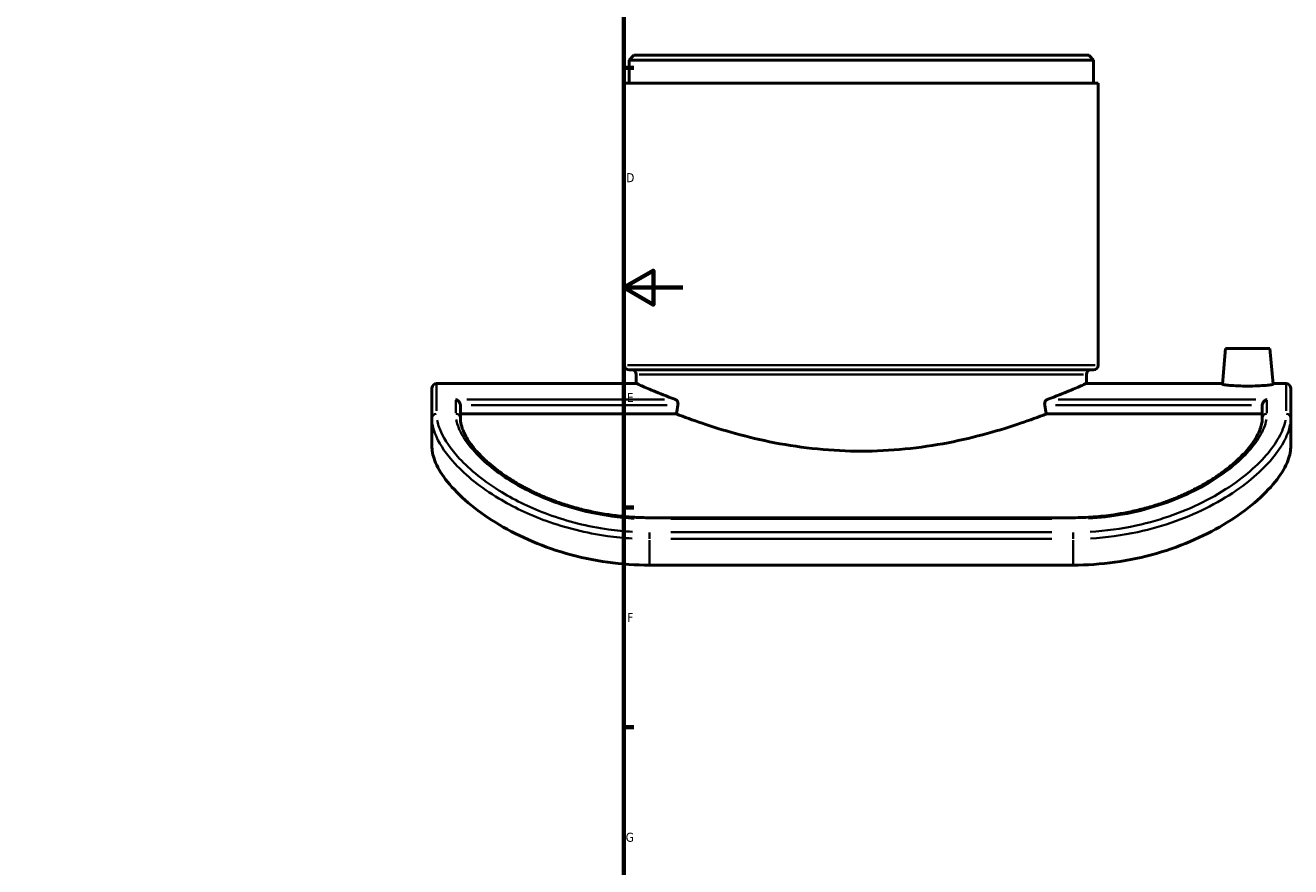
# Model space of a CAD drawing. Header units: millimetres. Extents: x -147 to 1117, y -236 to 824.
# Tile 5 of 6: x 619 to 1046, y 101 to 386. Entities that reach past the tile are written whole.
import ezdxf

# ---------------------------------------------------------------- set-up
doc = ezdxf.new("R2010")
doc.units = ezdxf.units.MM
for name, color, linetype, lineweight in [('Border (ANSI)', 7, 'Continuous', 70), ('Visible (ANSI)', 7, 'Continuous', 50), ('Visible Narrow (ANSI)', 7, 'Continuous', 35)]:
    doc.layers.add(name, color=color, linetype=linetype, lineweight=lineweight)
doc.styles.add('Note Text (ANSI)', font='tahoma.ttf')

# ---------------------------------------------------------------- blocks, each defined once
blk = doc.blocks.new('Borders Default Border')
at = {"layer": 'Border (ANSI)'}
for p, q in [((821, 371.25), (824.45, 371.25)), ((821, 222.75), (824.45, 222.75)), ((821, 148.5), (824.45, 148.5))]:
    blk.add_line(p, q, dxfattribs=at)
at = {"layer": 'Border (ANSI)', "flags": 128}
for points in [[(20, 20), (20, 574), (821, 574), (821, 20), (20, 20)], [(841, 297), (821, 297), (831, 302.77), (831, 291.23), (821, 297)]]:
    blk.add_lwpolyline(points, dxfattribs=at)
at = {"layer": 'Border (ANSI)', "char_height": 3.05, "attachment_point": 7, "style": 'Note Text (ANSI)'}
for s, insert in [('D', (821.81, 332.6)), ('E', (822.05, 258.35)), ('F', (822.14, 184.1)), ('G', (821.66, 109.79))]:
    blk.add_mtext(s, dxfattribs=dict(at, insert=insert))

msp = doc.modelspace()

# ---------------------------------------------------------------- linework, layer by layer
at = {"layer": 'Visible (ANSI)'}
for p, q in [((824.436, 375.445), (822.836, 373.845)), ((822.836, 366.07), (822.836, 373.845)), ((979.636, 373.845), (822.836, 373.845)), ((824.436, 375.445), (978.036, 375.445)), ((978.036, 375.445), (979.636, 373.845)), ((979.636, 366.07), (979.636, 373.845)), ((981.236, 366.07), (821.236, 366.07)), ((821.236, 270.795), (821.236, 366.07)), ((981.236, 270.795), (981.236, 366.07)), ((1024.236, 276.445), (1023.181, 264.395)), ((1024.236, 276.445), (1039.236, 276.445)), ((1039.236, 276.445), (1040.29, 264.395)), ((979.636, 269.195), (822.836, 269.195)), ((825.236, 264.62), (825.236, 267.595)), ((977.236, 264.62), (977.236, 267.595)), ((756.236, 252.864), (756.236, 263.045)), ((757.811, 264.62), (825.236, 264.62)), ((977.236, 264.62), (1023.201, 264.62)), ((1040.27, 264.62), (1044.661, 264.62)), ((1046.236, 263.045), (1046.236, 252.864)), ((765.836, 257.249), (765.836, 252.864)), ((1036.636, 252.864), (1036.636, 257.249)), ((756.236, 252.864), (756.236, 242.984)), ((838.741, 254.352), (765.836, 254.352)), ((1036.636, 254.352), (963.73, 254.352)), ((1046.236, 242.984), (1046.236, 252.864)), ((972.736, 219.285), (829.736, 219.285)), ((829.736, 203.289), (972.736, 203.289))]:
    msp.add_line(p, q, dxfattribs=at)
for centre, radius, start, end in [((822.836, 270.795), 1.6, 180, 270), ((979.636, 270.795), 1.6, 270, 0), ((823.636, 267.595), 1.6, 0, 90), ((978.836, 267.595), 1.6, 90, 180), ((757.811, 263.045), 1.575, 90, 180), ((1044.661, 263.045), 1.575, 0, 90)]:
    msp.add_arc(centre, radius, start, end, dxfattribs=at)
for start_param, end_param in [(4.0945769, 4.1070251), (2.1761602, 2.1886084)]:
    msp.add_ellipse((901.236, 92.945), major_axis=(0, -283.636), ratio=0.2679492, start_param=start_param, end_param=end_param, dxfattribs=at)
for points, knots in [([(825.236, 264.62), (825.236, 264.62), (825.706, 264.411), (827.662, 263.558), (829.148, 262.915), (833.047, 261.299), (835.465, 260.324), (838.328, 259.239), (838.413, 259.207), (838.498, 259.175)], [34.8871762, 34.8871762, 34.8871762, 34.8871762, 36.3396612, 36.3396612, 37.7921461, 37.7921461, 39.2446311, 39.2446311, 39.2889646, 39.2889646, 39.2889646, 39.2889646]), ([(963.973, 259.175), (964.059, 259.207), (964.144, 259.239), (967.007, 260.324), (969.424, 261.299), (973.324, 262.915), (974.809, 263.558), (976.766, 264.411), (977.236, 264.62), (977.236, 264.62)], [7.2272704, 7.2272704, 7.2272704, 7.2272704, 7.2716039, 7.2716039, 8.7240889, 8.7240889, 10.1765738, 10.1765738, 11.6290587, 11.6290587, 11.6290587, 11.6290587]), ([(1040.29, 264.395), (1040.295, 264.339), (1040.085, 264.269), (1039.219, 264.12), (1038.563, 264.041), (1037.046, 263.908), (1036.082, 263.844), (1033.967, 263.758), (1032.816, 263.735), (1030.655, 263.735), (1029.504, 263.758), (1027.389, 263.844), (1026.426, 263.908), (1024.908, 264.041), (1024.252, 264.12), (1023.387, 264.269), (1023.177, 264.339), (1023.181, 264.395)], [1.2868452, 1.2868452, 1.2868452, 1.2868452, 1.6107543, 1.6107543, 1.9346633, 1.9346633, 2.2587783, 2.2587783, 2.5828933, 2.5828933, 2.9070083, 2.9070083, 3.2311233, 3.2311233, 3.5550324, 3.5550324, 3.8789414, 3.8789414, 3.8789414, 3.8789414]), ([(764.261, 259.175), (764.263, 259.175), (764.264, 259.174), (764.432, 259.132), (764.598, 259.064), (764.912, 258.883), (765.062, 258.771), (765.343, 258.496), (765.475, 258.331), (765.664, 258.001), (765.73, 257.846), (765.814, 257.541), (765.835, 257.396), (765.836, 257.252), (765.836, 257.251), (765.836, 257.249)], [-0.00079508, -0.00079508, -0.00079508, -0.00079508, 0, 0, 0.07031363, 0.07031363, 0.13731317, 0.13731317, 0.20562838, 0.20562838, 0.25681303, 0.25681303, 0.30147227, 0.30147227, 0.30192063, 0.30192063, 0.30192063, 0.30192063]), ([(838.498, 259.175), (838.55, 259.155), (838.602, 259.13), (838.792, 259.012), (838.922, 258.881), (839.111, 258.59), (839.189, 258.424), (839.295, 258.052), (839.323, 257.846), (839.323, 257.65), (839.323, 257.515), (839.31, 257.376), (839.284, 257.242)], [-0.21731571, -0.21731571, -0.21731571, -0.21731571, -0.19068526, -0.19068526, -0.1178367, -0.1178367, -0.05891835, -0.05891835, 0, 0, 0, 0.04036673, 0.04036673, 0.04036673, 0.04036673]), ([(963.187, 257.242), (963.161, 257.376), (963.149, 257.515), (963.149, 257.65), (963.149, 257.846), (963.177, 258.052), (963.283, 258.424), (963.361, 258.59), (963.55, 258.881), (963.68, 259.012), (963.869, 259.13), (963.921, 259.155), (963.973, 259.175)], [-0.04036673, -0.04036673, -0.04036673, -0.04036673, 0, 0, 0, 0.05891835, 0.05891835, 0.1178367, 0.1178367, 0.19068526, 0.19068526, 0.21731571, 0.21731571, 0.21731571, 0.21731571]), ([(1038.211, 259.175), (1038.209, 259.175), (1038.207, 259.174), (1038.04, 259.132), (1037.873, 259.064), (1037.559, 258.883), (1037.409, 258.771), (1037.128, 258.496), (1036.996, 258.331), (1036.808, 258.001), (1036.741, 257.846), (1036.657, 257.541), (1036.636, 257.396), (1036.636, 257.252), (1036.636, 257.251), (1036.636, 257.249)], [-0.70979919, -0.70979919, -0.70979919, -0.70979919, -0.70882656, -0.70882656, -0.62281159, -0.62281159, -0.54085074, -0.54085074, -0.45728044, -0.45728044, -0.39466603, -0.39466603, -0.34003417, -0.34003417, -0.3394857, -0.3394857, -0.3394857, -0.3394857]), ([(829.736, 219.285), (828.036, 219.285), (826.335, 219.331), (822.946, 219.514), (821.256, 219.651), (817.9, 220.014), (816.233, 220.24), (812.933, 220.778), (811.299, 221.089), (808.078, 221.793), (806.49, 222.185), (803.37, 223.044), (801.839, 223.511), (798.843, 224.511), (797.379, 225.044), (794.529, 226.169), (793.143, 226.76), (790.459, 227.99), (789.16, 228.629), (786.658, 229.945), (785.454, 230.622), (783.148, 232.003), (782.045, 232.708), (779.944, 234.135), (778.946, 234.857), (777.058, 236.311), (776.168, 237.042), (774.497, 238.505), (773.716, 239.236), (772.265, 240.691), (771.595, 241.415), (770.365, 242.848), (769.805, 243.557), (768.795, 244.953), (768.347, 245.64), (767.585, 246.94), (767.266, 247.555), (766.593, 249.041), (766.301, 249.886), (765.923, 251.462), (765.836, 252.192), (765.836, 252.864)], [0, 0, 0, 0, 0.5185565, 0.5185565, 1.0370302, 1.0370302, 1.555229, 1.555229, 2.0729145, 2.0729145, 2.589735, 2.589735, 3.105183, 3.105183, 3.618624, 3.618624, 4.1294609, 4.1294609, 4.6372206, 4.6372206, 5.1416225, 5.1416225, 5.64264, 5.64264, 6.1405729, 6.1405729, 6.6361431, 6.6361431, 7.1304655, 7.1304655, 7.6249959, 7.6249959, 8.1215289, 8.1215289, 8.6223743, 8.6223743, 9.0963026, 9.0963026, 9.8071951, 9.8071951, 10.5180876, 10.5180876, 10.5180876, 10.5180876]), ([(838.741, 254.352), (841.395, 253.324), (844.36, 252.233), (850.833, 250.034), (854.604, 248.847), (862.831, 246.587), (867.287, 245.516), (876.623, 243.714), (881.51, 242.983), (891.389, 242.006), (896.381, 241.762), (901.236, 241.762), (906.09, 241.762), (911.082, 242.006), (920.962, 242.983), (925.849, 243.714), (935.184, 245.516), (939.641, 246.587), (947.868, 248.847), (951.638, 250.034), (958.112, 252.233), (961.077, 253.324), (963.73, 254.352)], [-7.1934799, -7.1934799, -7.1934799, -7.1934799, -5.8252387, -5.8252387, -4.368929, -4.368929, -2.9126193, -2.9126193, -1.4563097, -1.4563097, 0, 0, 0, 1.4563097, 1.4563097, 2.9126193, 2.9126193, 4.368929, 4.368929, 5.8252387, 5.8252387, 7.1934799, 7.1934799, 7.1934799, 7.1934799]), ([(1036.636, 252.864), (1036.636, 252.367), (1036.588, 251.838), (1036.385, 250.717), (1036.23, 250.124), (1035.801, 248.881), (1035.528, 248.231), (1034.864, 246.895), (1034.476, 246.211), (1033.586, 244.821), (1033.087, 244.116), (1031.977, 242.69), (1031.368, 241.969), (1030.041, 240.519), (1029.323, 239.789), (1027.779, 238.328), (1026.954, 237.596), (1025.197, 236.138), (1024.265, 235.412), (1022.298, 233.974), (1021.262, 233.261), (1019.09, 231.858), (1017.954, 231.168), (1015.583, 229.819), (1014.35, 229.161), (1011.791, 227.885), (1010.466, 227.267), (1007.733, 226.083), (1006.324, 225.516), (1003.432, 224.442), (1001.948, 223.935), (998.915, 222.99), (997.366, 222.552), (994.215, 221.751), (992.613, 221.389), (989.512, 220.776), (988.018, 220.517), (984.251, 219.961), (981.964, 219.709), (977.364, 219.371), (975.05, 219.285), (972.736, 219.285)], [0, 0, 0, 0, 0.5259013, 0.5259013, 1.0518026, 1.0518026, 1.577704, 1.577704, 2.0932258, 2.0932258, 2.5981248, 2.5981248, 3.0969079, 3.0969079, 3.59236, 3.59236, 4.0865668, 4.0865668, 4.5812193, 4.5812193, 5.0776491, 5.0776491, 5.5767828, 5.5767828, 6.0791231, 6.0791231, 6.5848466, 6.5848466, 7.093844, 7.093844, 7.6057582, 7.6057582, 8.1200386, 8.1200386, 8.6360638, 8.6360638, 9.1065544, 9.1065544, 9.8122904, 9.8122904, 10.5180264, 10.5180264, 10.5180264, 10.5180264]), ([(756.236, 242.984), (756.236, 241.508), (756.618, 239.76), (758.343, 235.83), (759.687, 233.649), (763.356, 229.086), (765.687, 226.7), (771.183, 222.017), (774.348, 219.722), (781.016, 215.609), (784.694, 213.648), (792.713, 210.099), (797.053, 208.513), (806.109, 205.927), (810.833, 204.926), (820.336, 203.607), (825.115, 203.289), (829.736, 203.289)], [39.5117732, 39.5117732, 39.5117732, 39.5117732, 40.9674846, 40.9674846, 42.423196, 42.423196, 43.8789074, 43.8789074, 45.3346188, 45.3346188, 46.7209847, 46.7209847, 48.1073507, 48.1073507, 49.4937166, 49.4937166, 50.8800825, 50.8800825, 50.8800825, 50.8800825]), ([(972.736, 203.289), (977.357, 203.289), (982.135, 203.607), (991.638, 204.926), (996.362, 205.927), (1005.419, 208.513), (1009.758, 210.099), (1017.777, 213.648), (1021.456, 215.609), (1028.123, 219.722), (1031.289, 222.017), (1036.785, 226.7), (1039.115, 229.086), (1042.785, 233.649), (1044.128, 235.83), (1045.853, 239.76), (1046.236, 241.508), (1046.236, 242.984)], [25.4400413, 25.4400413, 25.4400413, 25.4400413, 26.8264072, 26.8264072, 28.2127732, 28.2127732, 29.5991391, 29.5991391, 30.985505, 30.985505, 32.4412164, 32.4412164, 33.8969278, 33.8969278, 35.3526392, 35.3526392, 36.8083506, 36.8083506, 36.8083506, 36.8083506])]:
    msp.add_open_spline(points, degree=3, knots=knots, dxfattribs=at)
at = {"layer": 'Visible Narrow (ANSI)'}
for p, q in [((822.221, 270.795), (980.251, 270.795)), ((976.3, 267.595), (826.171, 267.595)), ((757.811, 264.594), (757.811, 255.337)), ((1044.661, 255.337), (1044.661, 264.594)), ((764.261, 254.621), (764.261, 258.969)), ((834.786, 259.175), (767.973, 259.175)), ((769.508, 257.242), (835.612, 257.242)), ((966.859, 257.242), (1032.963, 257.242)), ((1034.499, 259.175), (967.685, 259.175)), ((1038.211, 258.969), (1038.211, 254.621)), ((829.736, 218.905), (829.736, 219.284)), ((836.886, 218.866), (965.586, 218.866)), ((972.736, 218.905), (972.736, 219.284)), ((829.736, 212.202), (829.736, 214.258)), ((965.586, 214.349), (836.886, 214.349)), ((972.736, 212.202), (972.736, 214.258)), ((829.736, 203.73), (829.736, 211.671)), ((836.886, 212.112), (965.586, 212.112)), ((972.736, 211.671), (972.736, 203.73))]:
    msp.add_line(p, q, dxfattribs=at)
for centre, major_axis, start_param, end_param in [((757.811, 252.864), (-1.575, 0), 4.7909288, 6.2046455), ((764.261, 252.864), (1.575, 0), 0.0785398, 1.4922565), ((1038.211, 252.864), (-1.575, 0), 4.7909288, 6.2046455), ((1044.661, 252.864), (1.575, 0), 0.0785398, 1.4922565)]:
    msp.add_ellipse(centre, major_axis=major_axis, ratio=0.9401438, start_param=start_param, end_param=end_param, dxfattribs=at)
for points, knots in [([(823.975, 214.515), (821.242, 214.671), (818.522, 214.938), (808.751, 216.301), (801.883, 218.043), (789.817, 222.462), (784.522, 225.027), (773.958, 231.426), (769.075, 235.413), (762.6, 242.416), (760.539, 245.459), (758.654, 249.653), (758.227, 251.005), (758.002, 252.27)], [0.576728, 0.576728, 0.576728, 0.576728, 1.3990798, 1.3990798, 3.5640638, 3.5640638, 5.5153625, 5.5153625, 7.9803316, 7.9803316, 9.9467376, 9.9467376, 10.9578311, 10.9578311, 10.9578311, 10.9578311]), ([(764.435, 252.46), (764.665, 251.18), (765.124, 249.808), (766.883, 246.196), (768.493, 243.865), (773.846, 237.983), (778.25, 234.382), (787.818, 228.628), (792.589, 226.333), (803.731, 222.269), (810.233, 220.64), (819.436, 219.391), (821.953, 219.151), (824.482, 219.011)], [-9.9921832, -9.9921832, -9.9921832, -9.9921832, -8.9607892, -8.9607892, -7.4094286, -7.4094286, -5.121237, -5.121237, -3.341071, -3.341071, -1.2870043, -1.2870043, -0.5259044, -0.5259044, -0.5259044, -0.5259044]), ([(977.989, 219.011), (981.844, 219.225), (985.671, 219.671), (997.768, 221.831), (1005.681, 224.441), (1015.705, 229.274), (1018.655, 230.951), (1026.8, 236.317), (1031.069, 240.264), (1035.361, 245.902), (1036.445, 247.766), (1037.578, 250.537), (1037.868, 251.523), (1038.036, 252.46)], [-9.9921251, -9.9921251, -9.9921251, -9.9921251, -8.831889, -8.831889, -6.2388295, -6.2388295, -5.0341823, -5.0341823, -2.5622076, -2.5622076, -1.2811038, -1.2811038, -0.5259013, -0.5259013, -0.5259013, -0.5259013]), ([(1044.47, 252.27), (1044.299, 251.313), (1044.013, 250.305), (1042.892, 247.408), (1041.804, 245.428), (1037.503, 239.42), (1033.231, 235.181), (1024.762, 229.094), (1021.446, 227.048), (1010.824, 221.513), (1002.714, 218.519), (989.026, 215.539), (983.785, 214.82), (978.497, 214.516)], [0.5767243, 0.5767243, 0.5767243, 0.5767243, 1.3426599, 1.3426599, 2.6853199, 2.6853199, 5.2668372, 5.2668372, 6.6572722, 6.6572722, 9.3662092, 9.3662092, 10.9577611, 10.9577611, 10.9577611, 10.9577611]), ([(756.431, 250.726), (756.661, 249.425), (757.097, 248.037), (759.024, 243.739), (761.13, 240.629), (767.746, 233.489), (772.737, 229.435), (783.532, 222.935), (788.943, 220.333), (801.273, 215.853), (808.292, 214.089), (818.277, 212.708), (821.056, 212.438), (823.848, 212.279)], [-10.9578311, -10.9578311, -10.9578311, -10.9578311, -9.9467376, -9.9467376, -7.9803316, -7.9803316, -5.5153625, -5.5153625, -3.5640638, -3.5640638, -1.3990798, -1.3990798, -0.576728, -0.576728, -0.576728, -0.576728]), ([(978.623, 212.28), (984.027, 212.589), (989.382, 213.317), (1003.37, 216.336), (1011.658, 219.37), (1022.513, 224.987), (1025.901, 227.066), (1034.556, 233.254), (1038.922, 237.571), (1043.317, 243.709), (1044.428, 245.735), (1045.574, 248.706), (1045.866, 249.741), (1046.04, 250.726)], [-10.9577611, -10.9577611, -10.9577611, -10.9577611, -9.3662092, -9.3662092, -6.6572722, -6.6572722, -5.2668372, -5.2668372, -2.6853199, -2.6853199, -1.3426599, -1.3426599, -0.5767243, -0.5767243, -0.5767243, -0.5767243])]:
    msp.add_open_spline(points, degree=3, knots=knots, dxfattribs=at)

# ---------------------------------------------------------------- block references
msp.add_blockref('Borders Default Border', (0, 0))

doc.saveas('drawing.dxf')
